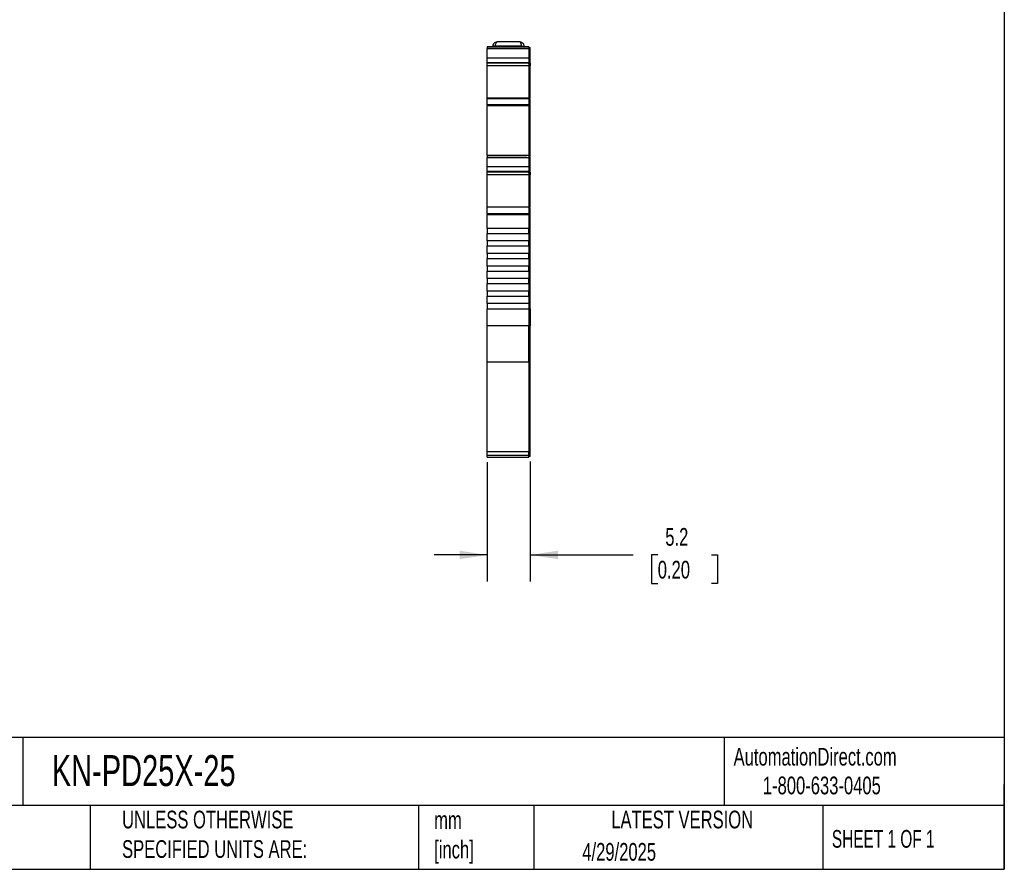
# Model space of a CAD drawing. Header units: millimetres. Extents: x 6 to 273, y 6 to 210.
# Tile 6 of 10: x 155 to 273, y 6 to 108. Entities that reach past the tile are written whole.
import ezdxf

# ---------------------------------------------------------------- set-up
doc = ezdxf.new("R2010")
doc.units = ezdxf.units.MM
doc.linetypes.add('SLD-Solid', pattern=[0])
doc.layers.add('DIMENSIONS', color=140, linetype='SLD-Solid', lineweight=25)
doc.layers.add('TEXT', color=140, linetype='SLD-Solid', lineweight=25)
doc.styles.add('SLDTEXTSTYLE0', font='TXT', dxfattribs={"width": 0.7})
doc.styles.add('SLDTEXTSTYLE1', font='TXT', dxfattribs={"width": 0.65})
doc.dimstyles.new('SLDDIMSTYLE1', dxfattribs={"dimtxt": 2.158008, "dimasz": 3.302, "dimexe": 0, "dimexo": 0.0625, "dimgap": 0.539502, "dimtad": 0, "dimtih": 1, "dimtoh": 1, "dimrnd": 1e-09, "dimzin": 12, "dimdsep": 46, "dimtxsty": 'SLDTEXTSTYLE0', "dimsah": 1, "dimcen": 0.09, "dimadec": 0, "dimazin": 3, "dimtfac": 1, "dimtmove": 0, "dimatfit": 0, "dimfxl": 0, "dimfrac": 2, "dimtolj": 1, "dimtzin": 12, "dimarcsym": 0})

# ---------------------------------------------------------------- blocks, each defined once
blk = doc.blocks.new('_D_3')
at = {"layer": 'DIMENSIONS'}
for p, q in [((211.24, 55.02), (211.24, 40.77)), ((216.39, 55.1), (216.39, 40.77)), ((211.24, 43.94), (204.89, 43.94)), ((216.39, 43.94), (228.71, 43.94)), ((231.63, 43.94), (230.9, 43.94)), ((230.9, 43.94), (230.9, 40.52)), ((238.04, 43.94), (238.77, 43.94)), ((238.77, 43.94), (238.77, 40.52)), ((230.9, 40.52), (231.63, 40.52)), ((238.77, 40.52), (238.04, 40.52))]:
    blk.add_line(p, q, dxfattribs=at)
for points in [[(211.24, 43.94), (207.94, 44.45), (207.94, 43.44)], [(216.39, 43.94), (219.69, 43.44), (219.69, 44.45)]]:
    blk.add_solid(points, dxfattribs=at)
at = {"layer": 'DIMENSIONS', "char_height": 2.117, "attachment_point": 1, "style": 'SLDTEXTSTYLE0'}
for s, insert in [('5.2', (232.53, 47.16)), ('0.20', (231.63, 43.24))]:
    blk.add_mtext(s, dxfattribs=dict(at, insert=insert))

msp = doc.modelspace()

# ---------------------------------------------------------------- linework, layer by layer
for p, q in [((211.94, 104.706), (211.94, 104.797)), ((215.34, 104.797), (212.24, 104.797)), ((212.24, 104.797), (212.24, 104.706)), ((215.14, 105.297), (212.44, 105.297)), ((215.34, 104.797), (215.34, 104.706)), ((215.64, 104.797), (215.64, 104.706)), ((211.24, 104.706), (216.24, 104.706)), ((211.24, 104.706), (211.24, 104.484)), ((211.24, 104.706), (211.634, 104.706)), ((212.115, 104.706), (211.24, 104.706)), ((211.634, 104.706), (211.24, 104.706)), ((211.24, 104.484), (216.24, 104.484)), ((211.24, 103.358), (211.24, 104.484)), ((211.74, 104.706), (212.04, 104.706)), ((211.74, 104.706), (211.74, 104.706)), ((212.04, 104.706), (211.74, 104.706)), ((211.84, 104.706), (211.84, 104.706)), ((212.041, 104.706), (211.84, 104.706)), ((211.84, 104.706), (212.041, 104.706)), ((212.04, 104.706), (212.115, 104.706)), ((212.04, 104.706), (212.04, 104.706)), ((212.04, 104.706), (212.04, 104.706)), ((212.24, 104.706), (212.04, 104.706)), ((215.589, 104.706), (212.041, 104.706)), ((212.041, 104.706), (215.589, 104.706)), ((215.39, 104.706), (212.24, 104.706)), ((215.59, 104.706), (215.39, 104.706)), ((215.515, 104.706), (215.59, 104.706)), ((216.24, 104.706), (215.515, 104.706)), ((215.79, 104.706), (215.589, 104.706)), ((215.589, 104.706), (215.79, 104.706)), ((215.59, 104.706), (215.89, 104.706)), ((215.59, 104.706), (215.59, 104.706)), ((215.59, 104.706), (215.59, 104.706)), ((215.89, 104.706), (215.59, 104.706)), ((215.79, 104.706), (215.79, 104.706)), ((215.89, 104.706), (215.89, 104.706)), ((215.99, 104.706), (215.99, 104.706)), ((216.24, 104.706), (216.24, 104.484)), ((216.24, 104.606), (216.39, 104.606)), ((216.24, 104.606), (216.39, 104.606)), ((216.24, 104.606), (216.39, 104.606)), ((216.24, 104.484), (216.24, 103.358)), ((216.24, 104.458), (216.39, 104.458)), ((216.39, 103.401), (216.39, 104.458)), ((216.24, 103.358), (211.24, 103.358)), ((211.24, 102.799), (211.24, 103.358)), ((216.24, 102.799), (211.24, 102.799)), ((211.24, 102.799), (211.24, 102.784)), ((211.24, 102.784), (216.14, 102.784)), ((211.24, 102.454), (211.24, 102.745)), ((211.24, 102.454), (216.24, 102.454)), ((211.24, 98.631), (211.24, 102.454)), ((216.14, 102.784), (216.14, 102.745)), ((216.24, 102.745), (216.14, 102.745)), ((216.14, 102.736), (216.24, 102.736)), ((216.24, 103.401), (216.39, 103.401)), ((216.24, 103.358), (216.24, 102.799)), ((216.24, 102.892), (216.39, 102.892)), ((216.24, 102.88), (216.39, 102.88)), ((216.24, 102.842), (216.39, 102.842)), ((216.24, 102.836), (216.39, 102.836)), ((216.24, 102.825), (216.39, 102.825)), ((216.24, 102.784), (216.24, 102.799)), ((216.24, 102.752), (216.24, 102.745)), ((216.24, 102.745), (216.24, 102.736)), ((216.24, 102.741), (216.24, 102.454)), ((216.24, 102.454), (216.24, 98.631)), ((216.39, 102.428), (216.24, 102.428)), ((216.39, 102.892), (216.39, 103.401)), ((216.39, 102.88), (216.39, 102.892)), ((216.39, 98.562), (216.39, 102.428)), ((211.24, 98.599), (216.24, 98.599)), ((211.24, 98.529), (211.24, 98.599)), ((211.24, 98.529), (216.24, 98.529)), ((211.24, 97.755), (211.24, 98.529)), ((216.24, 97.755), (211.24, 97.755)), ((211.24, 97.755), (211.24, 97.678)), ((211.24, 97.678), (216.24, 97.678)), ((211.24, 91.692), (211.24, 97.678)), ((216.24, 98.599), (216.24, 98.529)), ((216.24, 98.529), (216.24, 97.755)), ((216.24, 98.498), (216.39, 98.498)), ((216.24, 98.434), (216.39, 98.434)), ((216.24, 97.755), (216.24, 97.678)), ((216.24, 97.729), (216.39, 97.729)), ((216.24, 97.678), (216.24, 91.692)), ((216.24, 97.678), (216.39, 97.678)), ((216.39, 97.729), (216.39, 98.434)), ((216.39, 91.656), (216.39, 97.678)), ((216.24, 91.692), (211.24, 91.692)), ((211.24, 91.692), (211.24, 91.469)), ((211.24, 91.692), (211.634, 91.692)), ((211.634, 91.692), (211.24, 91.692)), ((212.115, 91.692), (211.24, 91.692)), ((211.24, 91.692), (211.24, 91.692)), ((211.24, 91.692), (211.24, 91.692)), ((211.24, 91.469), (216.24, 91.469)), ((211.24, 90.344), (211.24, 91.469)), ((212.04, 91.692), (211.74, 91.692)), ((211.74, 91.692), (211.74, 91.692)), ((211.74, 91.692), (212.04, 91.692)), ((212.041, 91.692), (211.84, 91.692)), ((211.84, 91.692), (211.84, 91.692)), ((211.84, 91.692), (212.041, 91.692)), ((212.115, 91.692), (212.04, 91.692)), ((212.04, 91.692), (212.04, 91.692)), ((212.04, 91.692), (212.04, 91.692)), ((212.04, 91.692), (212.24, 91.692)), ((215.589, 91.692), (212.041, 91.692)), ((212.041, 91.692), (215.589, 91.692)), ((212.24, 91.692), (215.39, 91.692)), ((215.39, 91.692), (215.59, 91.692)), ((215.59, 91.692), (215.515, 91.692)), ((216.24, 91.692), (215.515, 91.692)), ((215.589, 91.692), (215.79, 91.692)), ((215.79, 91.692), (215.589, 91.692)), ((215.59, 91.692), (215.59, 91.692)), ((215.59, 91.692), (215.89, 91.692)), ((215.89, 91.692), (215.59, 91.692)), ((215.59, 91.692), (215.59, 91.692)), ((215.79, 91.692), (215.79, 91.692)), ((215.89, 91.692), (215.89, 91.692)), ((215.99, 91.692), (215.99, 91.692)), ((216.24, 91.692), (216.24, 91.469)), ((216.24, 91.692), (216.24, 91.692)), ((216.24, 91.592), (216.39, 91.592)), ((216.24, 91.592), (216.39, 91.592)), ((216.24, 91.469), (216.24, 90.344)), ((216.24, 91.443), (216.39, 91.443)), ((216.39, 90.387), (216.39, 91.443)), ((216.24, 90.344), (211.24, 90.344)), ((211.24, 89.784), (211.24, 90.344)), ((216.24, 89.784), (211.24, 89.784)), ((211.24, 89.784), (211.24, 89.769)), ((211.24, 89.769), (216.14, 89.769)), ((211.24, 89.439), (211.24, 89.73)), ((211.24, 89.439), (216.24, 89.439)), ((211.24, 85.616), (211.24, 89.439)), ((216.14, 89.769), (216.14, 89.73)), ((216.14, 89.73), (216.24, 89.73)), ((216.14, 89.721), (216.24, 89.721)), ((216.24, 90.387), (216.39, 90.387)), ((216.24, 90.344), (216.24, 89.784)), ((216.24, 89.877), (216.39, 89.877)), ((216.24, 89.827), (216.39, 89.827)), ((216.24, 89.821), (216.39, 89.821)), ((216.24, 89.81), (216.39, 89.81)), ((216.24, 89.727), (216.24, 89.439)), ((216.24, 89.439), (216.24, 85.616)), ((216.39, 89.877), (216.39, 90.387)), ((216.39, 89.413), (216.24, 89.413)), ((216.39, 85.547), (216.39, 89.413)), ((211.24, 85.584), (216.24, 85.584)), ((211.24, 85.514), (211.24, 85.584)), ((216.24, 85.514), (211.24, 85.514)), ((211.24, 84.74), (211.24, 85.514)), ((216.24, 84.74), (211.24, 84.74)), ((216.24, 85.584), (216.24, 85.514)), ((216.24, 85.514), (216.24, 84.74)), ((216.24, 85.483), (216.39, 85.483)), ((216.24, 85.419), (216.39, 85.419)), ((216.39, 84.714), (216.39, 85.419)), ((211.24, 84.663), (216.24, 84.663)), ((211.24, 82.992), (211.24, 84.663)), ((216.24, 84.714), (216.39, 84.714)), ((216.24, 84.663), (216.24, 82.992)), ((216.24, 84.663), (216.39, 84.663)), ((216.39, 82.992), (216.39, 84.663)), ((216.24, 82.992), (211.24, 82.992)), ((211.24, 82.392), (216.24, 82.392)), ((211.24, 81.492), (211.24, 82.392)), ((216.24, 82.992), (216.39, 82.992)), ((216.24, 82.392), (216.24, 81.492)), ((216.39, 73.392), (216.39, 82.992)), ((216.24, 81.492), (211.24, 81.492)), ((211.24, 80.892), (216.24, 80.892)), ((211.24, 79.992), (211.24, 80.892)), ((216.24, 80.892), (216.24, 79.992)), ((216.24, 79.992), (211.24, 79.992)), ((211.24, 79.392), (216.24, 79.392)), ((211.24, 78.492), (211.24, 79.392)), ((216.24, 79.392), (216.24, 78.492)), ((216.24, 78.492), (211.24, 78.492)), ((211.24, 77.892), (216.24, 77.892)), ((211.24, 76.992), (211.24, 77.892)), ((216.24, 77.892), (216.24, 76.992)), ((216.24, 76.992), (211.24, 76.992)), ((211.24, 76.392), (216.24, 76.392)), ((211.24, 75.492), (211.24, 76.392)), ((216.24, 75.492), (211.24, 75.492)), ((216.24, 76.392), (216.24, 75.492)), ((211.24, 74.892), (216.24, 74.892)), ((211.24, 73.992), (211.24, 74.892)), ((216.24, 74.892), (216.24, 73.992)), ((216.24, 73.992), (211.24, 73.992)), ((211.24, 73.992), (211.24, 73.392)), ((211.24, 73.392), (216.24, 73.392)), ((211.24, 71.331), (211.24, 73.392)), ((216.24, 73.992), (216.24, 73.392)), ((216.24, 73.392), (216.24, 71.331)), ((216.24, 73.392), (216.39, 73.392)), ((216.39, 73.392), (216.39, 71.331)), ((216.24, 71.331), (211.24, 71.331)), ((211.24, 67.04), (211.24, 71.331)), ((216.24, 67.04), (216.24, 71.331)), ((216.39, 71.331), (216.24, 71.331)), ((216.24, 67.126), (216.39, 67.126)), ((216.39, 56.374), (216.39, 67.126)), ((211.24, 67.04), (216.24, 67.04)), ((211.24, 56.288), (211.24, 67.04)), ((216.24, 67.04), (216.24, 56.288)), ((216.24, 56.288), (211.24, 56.288)), ((211.24, 55.882), (211.24, 56.288)), ((211.24, 55.882), (216.24, 55.882)), ((211.24, 55.619), (211.24, 55.882)), ((211.24, 55.619), (216.24, 55.619)), ((216.24, 56.374), (216.39, 56.374)), ((216.24, 55.882), (216.24, 56.288)), ((216.24, 55.982), (216.39, 55.982)), ((216.24, 55.619), (216.24, 55.882)), ((216.39, 55.719), (216.24, 55.719))]:
    msp.add_line(p, q)
at = {"flags": 128}
for points in [[(212.24, 104.797), (212.181, 104.797), (212.125, 104.797), (212.073, 104.797), (212.028, 104.797), (211.99, 104.797), (211.963, 104.797), (211.946, 104.797), (211.94, 104.797)], [(215.34, 104.797), (215.398, 104.797), (215.455, 104.797), (215.507, 104.797), (215.552, 104.797), (215.589, 104.797), (215.617, 104.797), (215.634, 104.797), (215.64, 104.797)], [(215.99, 104.706), (215.954, 104.706), (215.847, 104.706), (215.671, 104.706), (215.433, 104.706), (215.138, 104.706), (214.795, 104.706), (214.414, 104.706), (214.005, 104.706), (213.58, 104.706), (213.151, 104.706), (212.731, 104.706), (212.33, 104.706), (211.961, 104.706), (211.634, 104.706)], [(211.634, 104.706), (211.961, 104.706), (212.33, 104.706), (212.731, 104.706), (213.151, 104.706), (213.58, 104.706), (214.005, 104.706), (214.414, 104.706), (214.795, 104.706), (215.138, 104.706), (215.433, 104.706), (215.671, 104.706), (215.847, 104.706), (215.954, 104.706), (215.99, 104.706)], [(211.634, 91.692), (211.961, 91.692), (212.33, 91.692), (212.731, 91.692), (213.151, 91.692), (213.58, 91.692), (214.005, 91.692), (214.414, 91.692), (214.795, 91.692), (215.138, 91.692), (215.433, 91.692), (215.671, 91.692), (215.847, 91.692), (215.954, 91.692), (215.99, 91.692)], [(215.99, 91.692), (215.954, 91.692), (215.847, 91.692), (215.671, 91.692), (215.433, 91.692), (215.138, 91.692), (214.795, 91.692), (214.414, 91.692), (214.005, 91.692), (213.58, 91.692), (213.151, 91.692), (212.731, 91.692), (212.33, 91.692), (211.961, 91.692), (211.634, 91.692)]]:
    msp.add_lwpolyline(points, dxfattribs=at)
for points, knots in [([(211.94, 104.797), (211.941, 104.818), (211.942, 104.86), (211.955, 104.923), (211.975, 104.984), (212.004, 105.044), (212.041, 105.1), (212.093, 105.161), (212.172, 105.224), (212.291, 105.283), (212.387, 105.292), (212.44, 105.297)], [0, 0, 0, 0, 0.0766694, 0.1550094, 0.2352115, 0.3174539, 0.4019018, 0.4887081, 0.6211485, 0.791559, 1, 1, 1, 1]), ([(212.24, 104.797), (212.24, 104.928), (212.261, 105.058), (212.336, 105.243), (212.388, 105.297), (212.44, 105.297)], [0, 0, 0, 0, 0.5, 0.5, 1, 1, 1, 1]), ([(215.34, 104.797), (215.34, 104.818), (215.339, 104.86), (215.334, 104.923), (215.326, 104.984), (215.314, 105.044), (215.3, 105.1), (215.279, 105.161), (215.246, 105.224), (215.199, 105.283), (215.161, 105.292), (215.14, 105.297)], [0, 0, 0, 0, 0.0766694, 0.1550094, 0.2352115, 0.3174539, 0.4019018, 0.4887081, 0.6211485, 0.791559, 1, 1, 1, 1]), ([(215.14, 105.297), (215.164, 105.296), (215.21, 105.294), (215.275, 105.28), (215.332, 105.26), (215.383, 105.235), (215.426, 105.208), (215.462, 105.18), (215.517, 105.13), (215.579, 105.048), (215.63, 104.925), (215.637, 104.839), (215.64, 104.797)], [0, 0, 0, 0, 0.0942756, 0.1815137, 0.2617199, 0.3349025, 0.4010729, 0.4602473, 0.5124492, 0.6832731, 0.8453315, 1, 1, 1, 1]), ([(216.39, 104.458), (216.39, 104.5), (216.39, 104.538), (216.39, 104.592), (216.39, 104.606), (216.39, 104.606)], [0, 0, 0, 0, 0.5, 0.5, 1, 1, 1, 1]), ([(216.39, 102.772), (216.39, 102.725), (216.39, 102.612), (216.39, 102.496), (216.39, 102.428)], [0, 0, 0, 0, 0.4218357, 1, 1, 1, 1]), ([(216.39, 91.443), (216.39, 91.486), (216.39, 91.524), (216.39, 91.577), (216.39, 91.592), (216.39, 91.592)], [0, 0, 0, 0, 0.5, 0.5, 1, 1, 1, 1]), ([(216.39, 89.757), (216.39, 89.71), (216.39, 89.598), (216.39, 89.481), (216.39, 89.413)], [0, 0, 0, 0, 0.421835, 1, 1, 1, 1]), ([(211.24, 82.992), (211.24, 82.992), (211.24, 82.959), (211.24, 82.848), (211.24, 82.77), (211.24, 82.613), (211.24, 82.535), (211.24, 82.424), (211.24, 82.392), (211.24, 82.392)], [0, 0, 0, 0, 0.25, 0.25, 0.5, 0.5, 0.75, 0.75, 1, 1, 1, 1]), ([(216.24, 82.392), (216.24, 82.392), (216.24, 82.424), (216.24, 82.535), (216.24, 82.613), (216.24, 82.77), (216.24, 82.848), (216.24, 82.959), (216.24, 82.992), (216.24, 82.992)], [0, 0, 0, 0, 0.25, 0.25, 0.5, 0.5, 0.75, 0.75, 1, 1, 1, 1]), ([(211.24, 81.492), (211.24, 81.492), (211.24, 81.459), (211.24, 81.348), (211.24, 81.27), (211.24, 81.113), (211.24, 81.035), (211.24, 80.924), (211.24, 80.892), (211.24, 80.892)], [0, 0, 0, 0, 0.25, 0.25, 0.5, 0.5, 0.75, 0.75, 1, 1, 1, 1]), ([(216.24, 80.892), (216.24, 80.892), (216.24, 80.924), (216.24, 81.035), (216.24, 81.113), (216.24, 81.27), (216.24, 81.348), (216.24, 81.459), (216.24, 81.492), (216.24, 81.492)], [0, 0, 0, 0, 0.25, 0.25, 0.5, 0.5, 0.75, 0.75, 1, 1, 1, 1]), ([(211.24, 79.992), (211.24, 79.992), (211.24, 79.959), (211.24, 79.848), (211.24, 79.77), (211.24, 79.613), (211.24, 79.535), (211.24, 79.424), (211.24, 79.392), (211.24, 79.392)], [0, 0, 0, 0, 0.25, 0.25, 0.5, 0.5, 0.75, 0.75, 1, 1, 1, 1]), ([(216.24, 79.392), (216.24, 79.392), (216.24, 79.424), (216.24, 79.535), (216.24, 79.613), (216.24, 79.77), (216.24, 79.848), (216.24, 79.959), (216.24, 79.992), (216.24, 79.992)], [0, 0, 0, 0, 0.25, 0.25, 0.5, 0.5, 0.75, 0.75, 1, 1, 1, 1]), ([(211.24, 78.492), (211.24, 78.492), (211.24, 78.459), (211.24, 78.348), (211.24, 78.27), (211.24, 78.113), (211.24, 78.035), (211.24, 77.924), (211.24, 77.892), (211.24, 77.892)], [0, 0, 0, 0, 0.25, 0.25, 0.5, 0.5, 0.75, 0.75, 1, 1, 1, 1]), ([(216.24, 77.892), (216.24, 77.892), (216.24, 77.924), (216.24, 78.035), (216.24, 78.113), (216.24, 78.27), (216.24, 78.348), (216.24, 78.459), (216.24, 78.492), (216.24, 78.492)], [0, 0, 0, 0, 0.25, 0.25, 0.5, 0.5, 0.75, 0.75, 1, 1, 1, 1]), ([(211.24, 76.992), (211.24, 76.992), (211.24, 76.959), (211.24, 76.848), (211.24, 76.77), (211.24, 76.613), (211.24, 76.535), (211.24, 76.424), (211.24, 76.392), (211.24, 76.392)], [0, 0, 0, 0, 0.25, 0.25, 0.5, 0.5, 0.75, 0.75, 1, 1, 1, 1]), ([(216.24, 76.392), (216.24, 76.392), (216.24, 76.424), (216.24, 76.535), (216.24, 76.613), (216.24, 76.77), (216.24, 76.848), (216.24, 76.959), (216.24, 76.992), (216.24, 76.992)], [0, 0, 0, 0, 0.25, 0.25, 0.5, 0.5, 0.75, 0.75, 1, 1, 1, 1]), ([(211.24, 75.492), (211.24, 75.492), (211.24, 75.459), (211.24, 75.348), (211.24, 75.27), (211.24, 75.113), (211.24, 75.035), (211.24, 74.924), (211.24, 74.892), (211.24, 74.892)], [0, 0, 0, 0, 0.25, 0.25, 0.5, 0.5, 0.75, 0.75, 1, 1, 1, 1]), ([(216.24, 74.892), (216.24, 74.892), (216.24, 74.924), (216.24, 75.035), (216.24, 75.113), (216.24, 75.27), (216.24, 75.348), (216.24, 75.459), (216.24, 75.492), (216.24, 75.492)], [0, 0, 0, 0, 0.25, 0.25, 0.5, 0.5, 0.75, 0.75, 1, 1, 1, 1]), ([(216.39, 67.126), (216.39, 67.559), (216.39, 68.181), (216.39, 69.647), (216.39, 70.488), (216.39, 71.331)], [0, 0, 0, 0, 0.5, 0.5, 1, 1, 1, 1]), ([(216.39, 55.995), (216.39, 55.991), (216.39, 55.966), (216.39, 56.074), (216.39, 56.274), (216.39, 56.374)], [0, 0, 0, 0, 0.0858756, 0.5429378, 1, 1, 1, 1]), ([(216.39, 55.719), (216.39, 55.729), (216.39, 55.744), (216.39, 55.871), (216.39, 55.92)], [0, 0, 0, 0, 0.6128899, 1, 1, 1, 1])]:
    msp.add_open_spline(points, degree=3, knots=knots)
for points in [[(216.39, 97.678), (216.39, 97.695), (216.39, 97.712), (216.39, 97.729)], [(211.24, 84.74), (211.24, 84.715), (211.24, 84.689), (211.24, 84.663)], [(216.24, 84.663), (216.24, 84.689), (216.24, 84.715), (216.24, 84.74)], [(216.39, 84.663), (216.39, 84.68), (216.39, 84.698), (216.39, 84.714)]]:
    msp.add_open_spline(points, degree=3)
at = {"layer": 'TEXT'}
for p, q in [((273.05, 209.55), (273.05, 6.35)), ((273.05, 22.126), (6.35, 22.126)), ((155.759, 22.126), (155.759, 13.97)), ((239.575, 22.126), (239.575, 13.97)), ((273.05, 6.35), (273.05, 16.51)), ((273.05, 13.97), (6.35, 13.97)), ((163.78, 13.97), (163.78, 6.35)), ((203.024, 13.97), (203.024, 6.35)), ((216.812, 13.97), (216.812, 6.35)), ((251.349, 13.97), (251.349, 6.35)), ((6.35, 6.35), (273.05, 6.35))]:
    msp.add_line(p, q, dxfattribs=at)

# ---------------------------------------------------------------- texts
for s, insert, char_height, attachment_point, style in [('KN-PD25X-25', (159.208, 20.006), 3.70417, 1, 'SLDTEXTSTYLE0'), ('AutomationDirect.com', (240.695, 20.877), 2.11667, 1, 'SLDTEXTSTYLE0'), ('1-800-633-0405', (244.192, 17.437), 2.11667, 1, 'SLDTEXTSTYLE0'), ('UNLESS OTHERWISE ^JSPECIFIED UNITS ARE:', (167.608, 13.361), 2.11667, 1, 'SLDTEXTSTYLE0'), ('LATEST VERSION', (234.552, 13.364), 2.11667, 2, 'SLDTEXTSTYLE0'), ('mm^J[inch]', (204.907, 13.297), 2.1167, 1, 'SLDTEXTSTYLE0'), ('SHEET 1 OF 1', (252.441, 11.051), 2.11667, 1, 'SLDTEXTSTYLE1'), ('4/29/2025', (222.613, 9.497), 2.1167, 1, 'SLDTEXTSTYLE0')]:
    msp.add_mtext(s, dxfattribs=dict(at, insert=insert, char_height=char_height, attachment_point=attachment_point, style=style))

# ---------------------------------------------------------------- dimensions: what is measured, and where the dimension line sits
at = {"layer": 'DIMENSIONS'}
dim = msp.add_linear_dim(base=(216.39, 43.945), p1=(211.24, 56.288), p2=(216.39, 56.374), angle=0, dimstyle='SLDDIMSTYLE1', dxfattribs=at)
dim.commit()
dim.dimension.update_dxf_attribs({"geometry": '_D_3', "text_midpoint": (234.836, 43.945), "dimtype": 160})

doc.saveas('drawing.dxf')
